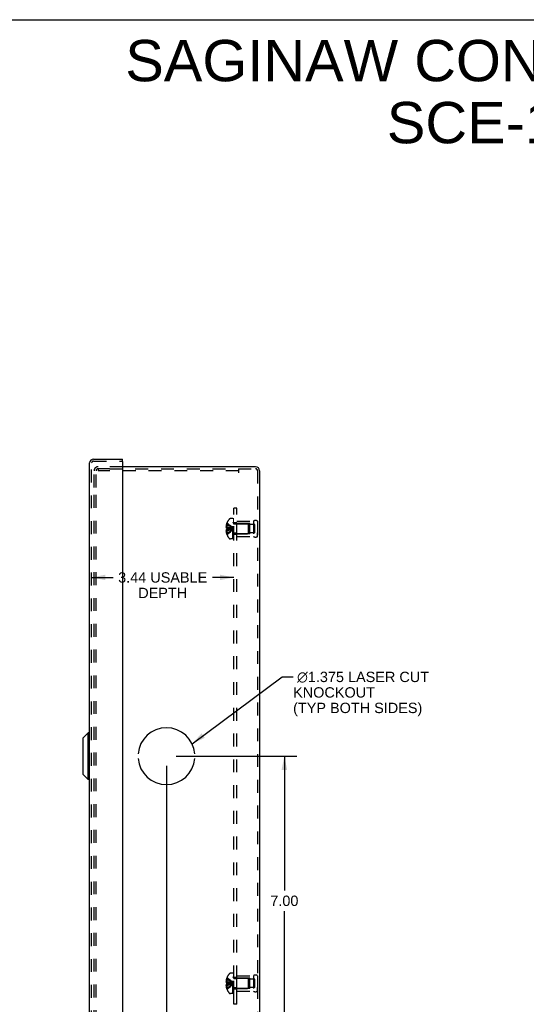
# Model space of a CAD drawing. Header units: inches. Extents: x 0 to 56.7, y 0 to 36.7.
# Tile 15 of 16: x 28.3 to 40.6, y 12.8 to 36.7. Entities that reach past the tile are written whole.
import ezdxf

# ---------------------------------------------------------------- set-up
doc = ezdxf.new("R2010")
doc.units = ezdxf.units.IN
doc.header["$LTSCALE"] = 3.116667
doc.header["$MEASUREMENT"] = 0
doc.linetypes.add('HIDDEN', pattern=[0.2, 0.1, -0.1])
doc.layers.get('0').update_dxf_attribs({"linetype": 'CONTINUOUS'})
for name, color, linetype in [('DEFAULT_2', 8, 'HIDDEN'), ('DIMENSIONS', 7, 'CONTINUOUS'), ('DOOR_ASSEMBLY', 7, 'CONTINUOUS'), ('OPEN', 7, 'CONTINUOUS'), ('SUBPANEL', 7, 'CONTINUOUS')]:
    doc.layers.add(name, color=color, linetype=linetype)
doc.styles.get("Standard").update_dxf_attribs({"font": 'arial.ttf'})
doc.dimstyles.new('DIMSTYLE_1', dxfattribs={"dimtxt": 0.25, "dimasz": 0.333333, "dimexe": 0.09, "dimexo": 0.07, "dimgap": 0.0375, "dimtad": 0, "dimtih": 1, "dimtoh": 1, "dimzin": 4, "dimdsep": 46, "dimtxsty": 'Standard', "dimblk": '_FILLED', "dimblk1": '_FILLED', "dimblk2": '_FILLED', "dimcen": 0.09, "dimadec": 3, "dimazin": 1, "dimtfac": 1, "dimtdec": 3, "dimtofl": 0, "dimtmove": 0, "dimatfit": 3, "dimldrblk": '_FILLED', "dimfxl": 0, "dimtolj": 1, "dimtzin": 4, "dimarcsym": 0})
doc.dimstyles.get("Standard").update_dxf_attribs({"dimtxt": 0.283333, "dimasz": 0.333333, "dimexe": 0.09, "dimexo": 0.07, "dimgap": 0.09, "dimtad": 0, "dimtih": 1, "dimtoh": 1, "dimdec": 3, "dimzin": 4, "dimdsep": 46, "dimtxsty": 'Standard', "dimblk": '_FILLED', "dimblk1": '_FILLED', "dimblk2": '_FILLED', "dimcen": 0.09, "dimadec": 3, "dimazin": 1, "dimtp": 0.001, "dimtm": 0.001, "dimtfac": 1, "dimtdec": 3, "dimtofl": 0, "dimtmove": 0, "dimatfit": 3, "dimldrblk": '_FILLED', "dimfxl": 0, "dimtolj": 1, "dimtzin": 4, "dimarcsym": 0})

# ---------------------------------------------------------------- blocks, each defined once
blk = doc.blocks.new('_FILLED')
at = {"color": 0, "linetype": 'ByBlock'}
blk.add_solid([(0, 0), (-1, 0.2), (-1, -0.2)], dxfattribs=at)
blk = doc.blocks.new('*D15')
at = {"layer": 'DIMENSIONS', "color": 2, "linetype": 'Continuous'}
for p, q in [((30.072, 23.172), (30.589, 23.172)), ((33.508, 23.172), (32.991, 23.172))]:
    blk.add_line(p, q, dxfattribs=at)
at = {"layer": 'DIMENSIONS', "color": 2, "linetype": 'Continuous', "xscale": 0.3333333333, "yscale": 0.3333333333, "zscale": 0.3333333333, "rotation": 180}
blk.add_blockref('_FILLED', (30.072, 23.172), dxfattribs=at)
at = {"layer": 'DIMENSIONS', "color": 2, "linetype": 'Continuous', "xscale": 0.3333333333, "yscale": 0.3333333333, "zscale": 0.3333333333}
blk.add_blockref('_FILLED', (33.508, 23.172), dxfattribs=at)
at = {"layer": 'DIMENSIONS', "color": 2, "linetype": 'Continuous', "insert": (31.79, 23.297), "char_height": 0.25, "width": 2.15149, "attachment_point": 2, "line_spacing_factor": 0.9}
blk.add_mtext('3.44 USABLE\\PDEPTH', dxfattribs=at)
blk = doc.blocks.new('*D20')
at = {"layer": 'DIMENSIONS', "color": 2, "linetype": 'Continuous'}
for p, q in [((32.114, 18.848), (35.031, 18.848)), ((34.731, 18.848), (34.731, 15.598)), ((34.731, 11.848), (34.731, 15.098)), ((34.27, 11.848), (35.031, 11.848))]:
    blk.add_line(p, q, dxfattribs=at)
at = {"layer": 'DIMENSIONS', "color": 2, "linetype": 'Continuous', "xscale": 0.3333333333, "yscale": 0.3333333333, "zscale": 0.3333333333}
for p, rotation in [((34.731, 18.848), 90), ((34.731, 11.848), 270)]:
    blk.add_blockref('_FILLED', p, dxfattribs=dict(at, rotation=rotation))
at = {"layer": 'DIMENSIONS', "color": 2, "linetype": 'Continuous', "insert": (34.731, 15.473), "char_height": 0.25, "width": 0.67937, "attachment_point": 2, "line_spacing_factor": 0.9}
blk.add_mtext('7.00', dxfattribs=at)
blk = doc.blocks.new('*D21')
at = {"layer": 'DIMENSIONS', "color": 2, "linetype": 'Continuous'}
for p, q in [((31.881, 18.615), (31.881, 11.099)), ((34.131, 11.71), (34.131, 11.099)), ((31.881, 11.399), (32.541, 11.399)), ((34.131, 11.399), (33.471, 11.399))]:
    blk.add_line(p, q, dxfattribs=at)
at = {"layer": 'DIMENSIONS', "color": 2, "linetype": 'Continuous', "xscale": 0.3333333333, "yscale": 0.3333333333, "zscale": 0.3333333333, "rotation": 180}
blk.add_blockref('_FILLED', (31.881, 11.399), dxfattribs=at)
at = {"layer": 'DIMENSIONS', "color": 2, "linetype": 'Continuous', "xscale": 0.3333333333, "yscale": 0.3333333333, "zscale": 0.3333333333}
blk.add_blockref('_FILLED', (34.131, 11.399), dxfattribs=at)
at = {"layer": 'DIMENSIONS', "color": 2, "linetype": 'Continuous', "insert": (33.006, 11.524), "char_height": 0.25, "width": 0.67937, "attachment_point": 2, "line_spacing_factor": 0.9}
blk.add_mtext('2.25', dxfattribs=at)

msp = doc.modelspace()

# ---------------------------------------------------------------- linework, layer by layer
at = {"color": 7, "linetype": 'Continuous'}
msp.add_line((0, 36.667), (56.667, 36.667), dxfattribs=at)
at = {"color": 3, "linetype": 'Continuous'}
for p, q in [((34.036, 25.848), (30.822, 25.848)), ((34.131, 25.754), (34.131, 11.943))]:
    msp.add_line(p, q, dxfattribs=at)
msp.add_arc((34.036, 25.754), 0.0948, 0, 90, dxfattribs=at)
at = {"layer": 'DEFAULT_2', "color": 8, "linetype": 'HIDDEN'}
for p, q in [((30.131, 25.348), (30.131, 25.754)), ((30.179, 25.348), (30.179, 25.754)), ((30.822, 25.848), (30.226, 25.848)), ((30.504, 25.8), (30.226, 25.8)), ((30.23, 25.8), (30.23, 25.752)), ((33.631, 25.752), (30.23, 25.752)), ((30.504, 25.8), (34.036, 25.8)), ((33.631, 25.706), (33.631, 25.8)), ((34.083, 25.754), (34.083, 11.943)), ((30.131, 12.388), (30.131, 25.308)), ((30.179, 12.388), (30.179, 25.308)), ((33.488, 24.594), (33.427, 24.594)), ((33.488, 24.102), (33.488, 24.594)), ((33.493, 24.102), (33.493, 24.591)), ((33.508, 24.591), (33.493, 24.591)), ((33.508, 24.556), (33.493, 24.556)), ((33.508, 24.549), (33.493, 24.549)), ((33.508, 24.102), (33.508, 24.591)), ((33.342, 24.398), (33.32, 24.398)), ((33.342, 24.453), (33.329, 24.453)), ((33.342, 24.366), (33.329, 24.366)), ((33.342, 24.33), (33.329, 24.33)), ((33.342, 24.488), (33.342, 24.489)), ((33.342, 24.489), (33.342, 24.489)), ((33.342, 24.488), (33.342, 24.366)), ((33.342, 24.366), (33.342, 24.366)), ((33.342, 24.366), (33.371, 24.364)), ((33.342, 24.33), (33.342, 24.209)), ((33.342, 24.33), (33.342, 24.33)), ((33.371, 24.364), (33.399, 24.361)), ((33.478, 24.345), (33.503, 24.348)), ((33.478, 24.345), (33.503, 24.348)), ((33.508, 24.527), (33.493, 24.527)), ((33.508, 24.487), (33.493, 24.487)), ((33.508, 24.472), (33.493, 24.472)), ((33.508, 24.395), (33.493, 24.395)), ((33.508, 24.394), (33.493, 24.394)), ((33.525, 24.472), (33.853, 24.472)), ((33.583, 24.16), (33.583, 24.536)), ((33.583, 24.536), (33.983, 24.536)), ((33.895, 24.473), (33.583, 24.473)), ((33.853, 24.472), (33.853, 24.224)), ((33.863, 24.462), (33.853, 24.472)), ((33.863, 24.234), (33.863, 24.462)), ((33.895, 24.223), (33.895, 24.473)), ((34.02, 24.45), (33.895, 24.45)), ((33.983, 24.536), (33.983, 24.16)), ((34.02, 24.247), (34.02, 24.45)), ((34.083, 24.536), (34.083, 24.448)), ((34.083, 24.536), (34.083, 24.16)), ((33.342, 24.299), (33.32, 24.299)), ((33.342, 24.244), (33.329, 24.244)), ((33.342, 24.209), (33.342, 24.208)), ((33.342, 24.208), (33.342, 24.208)), ((33.488, 24.102), (33.427, 24.102)), ((33.508, 24.261), (33.493, 24.261)), ((33.508, 24.254), (33.493, 24.254)), ((33.508, 24.194), (33.493, 24.194)), ((33.508, 24.172), (33.493, 24.172)), ((33.508, 24.154), (33.493, 24.154)), ((33.508, 24.118), (33.493, 24.118)), ((33.493, 24.102), (33.508, 24.102)), ((33.525, 24.224), (33.853, 24.224)), ((33.895, 24.223), (33.583, 24.223)), ((33.583, 24.16), (33.983, 24.16)), ((33.863, 24.234), (33.853, 24.224)), ((34.02, 24.247), (33.895, 24.247)), ((34.083, 24.16), (34.083, 24.248)), ((33.488, 13.594), (33.427, 13.594)), ((33.488, 13.102), (33.488, 13.594)), ((33.508, 13.591), (33.493, 13.591)), ((33.493, 13.102), (33.493, 13.591)), ((33.508, 13.102), (33.508, 13.591)), ((33.342, 13.398), (33.32, 13.398)), ((33.342, 13.453), (33.329, 13.453)), ((33.342, 13.366), (33.329, 13.366)), ((33.342, 13.489), (33.342, 13.489)), ((33.342, 13.489), (33.342, 13.488)), ((33.342, 13.488), (33.342, 13.366)), ((33.342, 13.366), (33.342, 13.366)), ((33.342, 13.366), (33.371, 13.364)), ((33.371, 13.364), (33.399, 13.361)), ((33.478, 13.345), (33.503, 13.348)), ((33.508, 13.556), (33.493, 13.556)), ((33.508, 13.549), (33.493, 13.549)), ((33.508, 13.527), (33.493, 13.527)), ((33.508, 13.487), (33.493, 13.487)), ((33.508, 13.472), (33.493, 13.472)), ((33.508, 13.395), (33.493, 13.395)), ((33.508, 13.394), (33.493, 13.394)), ((33.525, 13.472), (33.853, 13.472)), ((33.583, 13.536), (33.983, 13.536)), ((33.583, 13.16), (33.583, 13.536)), ((33.895, 13.473), (33.583, 13.473)), ((33.863, 13.462), (33.853, 13.472)), ((33.853, 13.472), (33.853, 13.224)), ((33.863, 13.234), (33.863, 13.462)), ((33.895, 13.223), (33.895, 13.473)), ((34.02, 13.45), (33.895, 13.45)), ((33.983, 13.536), (33.983, 13.16)), ((34.02, 13.247), (34.02, 13.45)), ((34.083, 13.536), (34.083, 13.448)), ((34.083, 13.536), (34.083, 13.16)), ((33.342, 13.299), (33.32, 13.299)), ((33.342, 13.33), (33.329, 13.33)), ((33.342, 13.244), (33.329, 13.244)), ((33.342, 13.33), (33.342, 13.33)), ((33.342, 13.33), (33.342, 13.209)), ((33.342, 13.209), (33.342, 13.208)), ((33.342, 13.208), (33.342, 13.208)), ((33.508, 13.261), (33.493, 13.261)), ((33.508, 13.254), (33.493, 13.254)), ((33.508, 13.194), (33.493, 13.194)), ((33.508, 13.172), (33.493, 13.172)), ((33.508, 13.154), (33.493, 13.154)), ((33.508, 13.118), (33.493, 13.118)), ((33.525, 13.224), (33.853, 13.224)), ((33.895, 13.223), (33.583, 13.223)), ((33.583, 13.16), (33.983, 13.16)), ((33.863, 13.234), (33.853, 13.224)), ((34.02, 13.247), (33.895, 13.247)), ((34.083, 13.16), (34.083, 13.248)), ((33.488, 13.102), (33.427, 13.102)), ((33.493, 13.102), (33.508, 13.102))]:
    msp.add_line(p, q, dxfattribs=at)
for points in [[(33.329, 24.453), (33.327, 24.446), (33.326, 24.439), (33.324, 24.432), (33.323, 24.425), (33.322, 24.418), (33.321, 24.412), (33.321, 24.405), (33.32, 24.398)], [(33.32, 24.398), (33.32, 24.395), (33.321, 24.392), (33.321, 24.389), (33.322, 24.386), (33.323, 24.383), (33.324, 24.38), (33.325, 24.377), (33.326, 24.373), (33.328, 24.37), (33.329, 24.366)], [(33.329, 24.33), (33.328, 24.327), (33.326, 24.323), (33.325, 24.32), (33.324, 24.317), (33.323, 24.314), (33.322, 24.311), (33.321, 24.308), (33.321, 24.305), (33.32, 24.302), (33.32, 24.299)], [(33.342, 24.489), (33.371, 24.469), (33.399, 24.448), (33.427, 24.425), (33.453, 24.401), (33.478, 24.375), (33.503, 24.348)], [(33.342, 24.453), (33.371, 24.438), (33.399, 24.422), (33.426, 24.406), (33.453, 24.388), (33.478, 24.369), (33.503, 24.348)], [(33.342, 24.398), (33.371, 24.391), (33.399, 24.384), (33.426, 24.376), (33.453, 24.367), (33.478, 24.358), (33.503, 24.348)], [(33.342, 24.366), (33.342, 24.363), (33.342, 24.36), (33.342, 24.357), (33.342, 24.354), (33.342, 24.351), (33.342, 24.348)], [(33.342, 24.354), (33.342, 24.357), (33.342, 24.36)], [(33.342, 24.244), (33.371, 24.258), (33.399, 24.274), (33.426, 24.291), (33.453, 24.309), (33.478, 24.328), (33.503, 24.348)], [(33.342, 24.208), (33.371, 24.228), (33.399, 24.249), (33.427, 24.272), (33.453, 24.296), (33.478, 24.321), (33.503, 24.348)], [(33.342, 24.348), (33.342, 24.345), (33.342, 24.342), (33.342, 24.339), (33.342, 24.336), (33.342, 24.333), (33.342, 24.33)], [(33.342, 24.299), (33.371, 24.306), (33.399, 24.313), (33.426, 24.321), (33.453, 24.33), (33.478, 24.339), (33.503, 24.348)], [(33.342, 24.33), (33.371, 24.333), (33.399, 24.336), (33.426, 24.338), (33.453, 24.342), (33.478, 24.345)], [(33.342, 24.336), (33.342, 24.339), (33.342, 24.342)], [(33.342, 24.33), (33.371, 24.333), (33.399, 24.336), (33.427, 24.338), (33.453, 24.342)], [(33.399, 24.361), (33.427, 24.358), (33.453, 24.355), (33.478, 24.352)], [(33.426, 24.358), (33.453, 24.355), (33.478, 24.352), (33.503, 24.348)], [(33.32, 24.299), (33.321, 24.292), (33.321, 24.285), (33.322, 24.278), (33.323, 24.272), (33.324, 24.265), (33.326, 24.258), (33.327, 24.251), (33.329, 24.244)], [(33.329, 13.453), (33.327, 13.446), (33.326, 13.439), (33.324, 13.432), (33.323, 13.425), (33.322, 13.418), (33.321, 13.412), (33.321, 13.405), (33.32, 13.398)], [(33.32, 13.398), (33.32, 13.395), (33.321, 13.392), (33.321, 13.389), (33.322, 13.386), (33.323, 13.383), (33.324, 13.38), (33.325, 13.377), (33.326, 13.373), (33.328, 13.37), (33.329, 13.366)], [(33.342, 13.489), (33.371, 13.469), (33.399, 13.448), (33.427, 13.425), (33.453, 13.401), (33.478, 13.375), (33.503, 13.348)], [(33.342, 13.453), (33.371, 13.438), (33.399, 13.422), (33.426, 13.406), (33.453, 13.388), (33.478, 13.369), (33.503, 13.348)], [(33.342, 13.398), (33.371, 13.391), (33.399, 13.384), (33.426, 13.376), (33.453, 13.367), (33.478, 13.358), (33.503, 13.348)], [(33.342, 13.348), (33.342, 13.351), (33.342, 13.354), (33.342, 13.357), (33.342, 13.36), (33.342, 13.363), (33.342, 13.366)], [(33.342, 13.36), (33.342, 13.357), (33.342, 13.354)], [(33.342, 13.299), (33.371, 13.306), (33.399, 13.313), (33.426, 13.321), (33.453, 13.33), (33.478, 13.339), (33.503, 13.348)], [(33.342, 13.33), (33.342, 13.333), (33.342, 13.336), (33.342, 13.339), (33.342, 13.342), (33.342, 13.345), (33.342, 13.348)], [(33.342, 13.208), (33.371, 13.228), (33.399, 13.249), (33.427, 13.272), (33.453, 13.296), (33.478, 13.321), (33.503, 13.348)], [(33.342, 13.244), (33.371, 13.258), (33.399, 13.274), (33.426, 13.291), (33.453, 13.309), (33.478, 13.328), (33.503, 13.348)], [(33.342, 13.33), (33.371, 13.333), (33.399, 13.336), (33.426, 13.338), (33.453, 13.342), (33.478, 13.345)], [(33.342, 13.33), (33.371, 13.333), (33.399, 13.336), (33.427, 13.338), (33.453, 13.342)], [(33.342, 13.342), (33.342, 13.339), (33.342, 13.336)], [(33.399, 13.361), (33.427, 13.358), (33.453, 13.355), (33.478, 13.352), (33.503, 13.348)], [(33.426, 13.358), (33.453, 13.355), (33.478, 13.352), (33.503, 13.348)], [(33.329, 13.33), (33.328, 13.327), (33.326, 13.323), (33.325, 13.32), (33.324, 13.317), (33.323, 13.314), (33.322, 13.311), (33.321, 13.308), (33.321, 13.305), (33.32, 13.302), (33.32, 13.299)], [(33.32, 13.299), (33.321, 13.292), (33.321, 13.285), (33.322, 13.278), (33.323, 13.272), (33.324, 13.265), (33.326, 13.258), (33.327, 13.251), (33.329, 13.244)]]:
    msp.add_lwpolyline(points, dxfattribs=at)
for centre, radius, start, end in [((30.226, 25.754), 0.0948, 90, 180), ((30.226, 25.754), 0.0468, 90, 180), ((34.036, 25.754), 0.0468, 0, 90), ((33.67, 24.348), 0.357, 139.0666, 156.8097), ((33.427, 24.559), 0.035, 90, 139.0666), ((34.033, 24.45), 0.1, 60.0508, 119.9492), ((33.67, 24.348), 0.357, 156.9983, 162.9593), ((33.525, 24.51), 0.0372, 180, 210.0497), ((33.525, 24.51), 0.0372, 242.4601, 270), ((33.67, 24.348), 0.357, 197.0407, 203.0017), ((33.67, 24.348), 0.357, 203.1903, 220.9334), ((33.427, 24.137), 0.035, 220.9334, 270), ((33.525, 24.187), 0.0372, 149.9503, 180), ((33.525, 24.187), 0.0372, 90, 117.5399), ((34.033, 24.247), 0.1, 240.0508, 299.9492), ((33.67, 13.348), 0.357, 139.0666, 156.8097), ((33.427, 13.559), 0.035, 90, 139.0666), ((33.67, 13.348), 0.357, 156.9983, 162.9593), ((33.525, 13.51), 0.0372, 180, 210.0497), ((33.525, 13.51), 0.0372, 242.4601, 270), ((34.033, 13.45), 0.1, 60.0508, 119.9492), ((33.67, 13.348), 0.357, 197.0407, 203.0017), ((33.67, 13.348), 0.357, 203.1903, 220.9334), ((33.427, 13.137), 0.035, 220.9334, 270), ((33.525, 13.187), 0.0372, 149.9503, 180), ((33.525, 13.187), 0.0372, 90, 117.5399), ((34.033, 13.247), 0.1, 240.0508, 299.9492)]:
    msp.add_arc(centre, radius, start, end, dxfattribs=at)
at = {"layer": 'DOOR_ASSEMBLY', "color": 3, "linetype": 'Continuous'}
for p, q in [((30.119, 26.036), (30.822, 26.036)), ((30.822, 25.973), (30.822, 11.724)), ((30.024, 11.756), (30.024, 25.941))]:
    msp.add_line(p, q, dxfattribs=at)
at = {"layer": 'DOOR_ASSEMBLY', "color": 8, "linetype": 'HIDDEN'}
for p, q in [((30.119, 25.988), (30.807, 25.988)), ((30.072, 11.756), (30.072, 25.941))]:
    msp.add_line(p, q, dxfattribs=at)
at = {"layer": 'DOOR_ASSEMBLY', "color": 7, "linetype": 'Continuous'}
for p, q in [((30.822, 25.988), (30.807, 25.988)), ((30.822, 25.988), (30.822, 26.036)), ((29.868, 19.293), (29.986, 19.411)), ((29.986, 18.286), (29.986, 19.411)), ((30.024, 19.411), (29.986, 19.411)), ((29.868, 18.404), (29.868, 19.293)), ((29.868, 18.404), (29.986, 18.286)), ((30.024, 18.286), (29.986, 18.286))]:
    msp.add_line(p, q, dxfattribs=at)
at = {"layer": 'DOOR_ASSEMBLY', "color": 3, "linetype": 'Continuous'}
for centre, radius, start, end in [((30.119, 25.941), 0.0948, 90, 180), ((30.807, 25.973), 0.015, 0, 90)]:
    msp.add_arc(centre, radius, start, end, dxfattribs=at)
at = {"layer": 'DOOR_ASSEMBLY', "color": 8, "linetype": 'HIDDEN'}
msp.add_arc((30.119, 25.941), 0.0468, 90, 180, dxfattribs=at)
at = {"layer": 'OPEN', "color": 40, "linetype": 'Continuous'}
for start, end in [(4.5886, 175.4114), (184.5886, 355.4114)]:
    msp.add_arc((31.881, 18.848), 0.688, start, end, dxfattribs=at)
at = {"layer": 'SUBPANEL', "color": 8, "linetype": 'HIDDEN'}
for p, q in [((33.508, 12.848), (33.508, 24.848)), ((33.583, 24.848), (33.508, 24.848)), ((33.583, 12.848), (33.583, 24.848)), ((33.583, 24.489), (33.508, 24.489)), ((33.583, 24.457), (33.508, 24.457)), ((33.583, 24.239), (33.508, 24.239)), ((33.583, 24.208), (33.508, 24.208)), ((33.583, 13.489), (33.508, 13.489)), ((33.583, 13.457), (33.508, 13.457)), ((33.583, 13.239), (33.508, 13.239)), ((33.583, 13.208), (33.508, 13.208)), ((33.583, 12.848), (33.508, 12.848))]:
    msp.add_line(p, q, dxfattribs=at)

# ---------------------------------------------------------------- texts
at = {"layer": 'DIMENSIONS', "color": 2, "linetype": 'Continuous', "line_spacing_factor": 0.9}
for s, insert, char_height, width, attachment_point in [('SAGINAW CONTROL & ENGINEERING\\PSCE-14N1204NKLP', (43.536, 36.177), 1, 25.25651, 2), (' \\fgdt;{\\fgdt;n}\\fArial;1.375 LASER CUT\\PKNOCKOUT\\P(TYP BOTH SIDES)', (34.942, 20.89), 0.25, 3.35657, 1)]:
    msp.add_mtext(s, dxfattribs=dict(at, insert=insert, char_height=char_height, width=width, attachment_point=attachment_point))

# ---------------------------------------------------------------- dimensions: what is measured, and where the dimension line sits
at = {"layer": 'DIMENSIONS', "color": 2, "linetype": 'Continuous'}
dim = msp.add_linear_dim(base=(30.072, 23.172), p1=(33.508, 24.598), p2=(30.072, 25.988), angle=180, text='<> USABLE\\PDEPTH', dimstyle='DIMSTYLE_1', dxfattribs=at)
dim.commit()
dim.dimension.update_dxf_attribs({"geometry": '*D15', "text_midpoint": (31.79, 22.984), "dimtype": 160})
for base, p1, p2, angle, picture, middle in [((34.731, 18.848), (34.2, 11.848), (32.044, 18.848), 90, '*D20', (34.732, 15.347)), ((31.881, 11.399), (34.131, 11.78), (31.881, 18.685), 180, '*D21', (33.004, 11.398))]:
    dim = msp.add_linear_dim(base=base, p1=p1, p2=p2, angle=angle, dimstyle='DIMSTYLE_1', dxfattribs=at)
    dim.commit()
    dim.dimension.update_dxf_attribs({"geometry": picture, "text_midpoint": middle, "dimtype": 160})

# ---------------------------------------------------------------- leaders
at = {"layer": 'DIMENSIONS', "color": 2, "linetype": 'Continuous', "annotation_type": 0, "has_hookline": 1, "hookline_direction": 1, "text_width": 3.215}
msp.add_leader([(32.501, 19.146), (34.677, 20.765), (34.942, 20.765)], dimstyle='Standard', override={"dimtad": 0}, dxfattribs=at)

doc.saveas('drawing.dxf')
